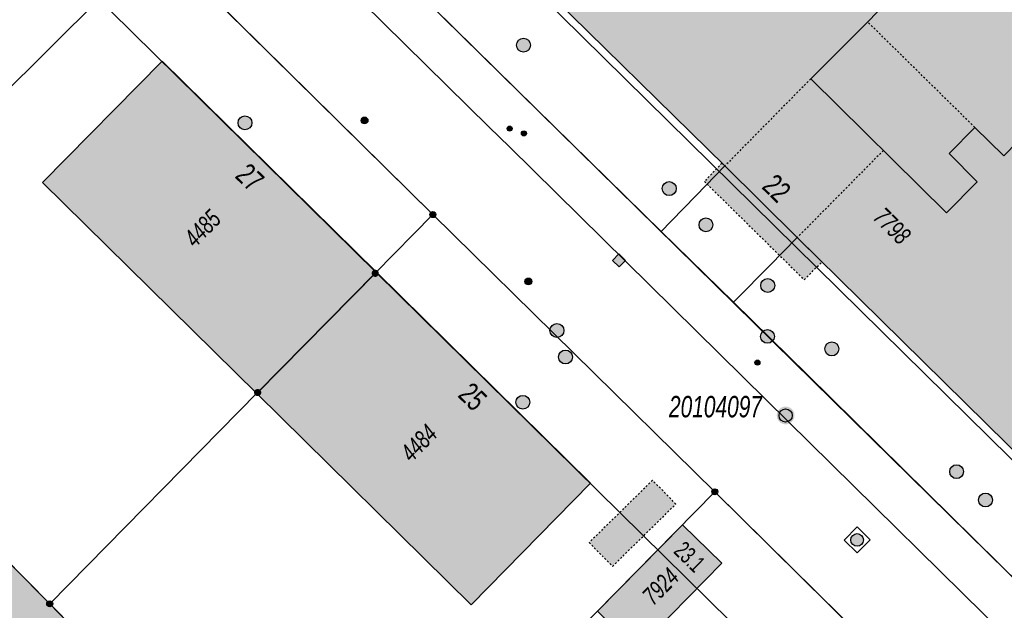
# Model space of a CAD drawing. Header units: metres. Extents: x 2695751 to 2696029, y 1260877 to 1261206.
# Tile 61 of 70: x 2695915 to 2695968, y 1261122 to 1261154. Entities that reach past the tile are written whole.
import ezdxf

# ---------------------------------------------------------------- set-up
doc = ezdxf.new("R2010")
doc.units = ezdxf.units.M
doc.header["$LTSCALE"] = 0.1
doc.linetypes.add('AUSGEZOGEN', pattern=[0])
doc.linetypes.add('VERDECKT2_S2', pattern=[0.36, 0.2, -0.16])
for name, color, linetype in [('Aménagement du territoire_Ligne de distance', 7, 'AUSGEZOGEN'), ('Limites de bien-fonds', 7, 'AUSGEZOGEN'), ('Mensuration officielle_Lignes (Couverture du sol)', 7, 'AUSGEZOGEN'), ('Mensuration officielle_Lignes (Objets divers)', 7, 'AUSGEZOGEN'), ("Mensuration officielle_N° d'assurance", 7, 'AUSGEZOGEN'), ('Mensuration officielle_N° de bâtiment', 7, 'AUSGEZOGEN'), ('Mensuration officielle_Point fixe planimétrique - N°', 7, 'AUSGEZOGEN'), ('Mensuration officielle_Surface (Objets divers)', 7, 'AUSGEZOGEN'), ('Mensuration officielle_Surfaces de bâtiments (Couverture du sol)', 7, 'AUSGEZOGEN'), ('Mensuration officielle_Surfaces de bâtiments (Objets divers)', 7, 'AUSGEZOGEN'), ('Mensuration officielle_Surfaces de bâtiments - Souterrain', 7, 'AUSGEZOGEN'), ('Points fixes eau potable', 255, 'AUSGEZOGEN'), ('Points fixes EU', 255, 'AUSGEZOGEN'), ('Points fixes mensuration officielle', 255, 'AUSGEZOGEN'), ('Points fixes réseau électrique', 255, 'AUSGEZOGEN'), ('Réseau AEW', 8, 'AUSGEZOGEN')]:
    doc.layers.add(name, color=color, linetype=linetype)
doc.styles.add('ARIAL', font='arial.ttf')

msp = doc.modelspace()

# ---------------------------------------------------------------- hatches: boundary and pattern name
at = {"layer": 'Mensuration officielle_Surfaces de bâtiments (Couverture du sol)', "true_color": 0xd2d2d2, "transparency": 33554687}
for points in [[(2695956.895, 1261142.325), (2695970.566, 1261128.877), (2695971.303, 1261129.627), (2695973.587, 1261127.388), (2695981.372, 1261135.274), (2695979.097, 1261137.541), (2695979.826, 1261138.296), (2695969.632, 1261148.323), (2695968.109, 1261146.764), (2695966.538, 1261148.308), (2695965.139, 1261146.883), (2695966.661, 1261145.35), (2695965.009, 1261143.664), (2695957.625, 1261150.948), (2695960.72, 1261154.037), (2695962.224, 1261155.611), (2695952.03, 1261165.637), (2695951.305, 1261164.916), (2695949.003, 1261167.15), (2695941.215, 1261159.252), (2695943.473, 1261156.991), (2695942.764, 1261156.233), (2695952.96, 1261146.216)], [(2695915.878, 1261145.309), (2695927.517, 1261133.847), (2695934.021, 1261140.442), (2695922.382, 1261151.913)], [(2695927.517, 1261133.847), (2695939.167, 1261122.374), (2695945.659, 1261128.971), (2695934.021, 1261140.442)], [(2695948.178, 1261119.921), (2695952.8, 1261124.624), (2695950.656, 1261126.72), (2695946.04, 1261122.022)]]:
    msp.add_hatch(color=254, dxfattribs=at).paths.add_polyline_path(points)
at = {"layer": 'Mensuration officielle_Surfaces de bâtiments (Objets divers)', "true_color": 0xebebeb, "transparency": 33554687}
for points in [[(2695966.538, 1261148.308), (2695960.72, 1261154.037), (2695957.625, 1261150.948), (2695965.009, 1261143.664), (2695966.661, 1261145.35), (2695965.139, 1261146.883)], [(2695952.799, 1261146.358), (2695951.846, 1261145.37), (2695957.271, 1261140.03), (2695958.232, 1261141.002), (2695956.895, 1261142.325), (2695952.96, 1261146.216)], [(2695950.297, 1261127.842), (2695949.028, 1261129.134), (2695945.583, 1261125.75), (2695946.852, 1261124.458)]]:
    msp.add_hatch(color=7, dxfattribs=at).paths.add_polyline_path(points)
at = {"layer": 'Mensuration officielle_Surfaces de bâtiments - Souterrain', "true_color": 0xf5f5f5, "transparency": 33554687}
for points in [[(2695945.36, 1261172.04), (2695949.805, 1261167.664), (2695949.154, 1261167.003), (2695951.305, 1261164.916), (2695952.03, 1261165.637), (2695962.224, 1261155.611), (2695960.72, 1261154.037), (2695957.625, 1261150.948), (2695965.009, 1261143.664), (2695966.661, 1261145.35), (2695965.139, 1261146.883), (2695966.538, 1261148.308), (2695968.109, 1261146.764), (2695969.632, 1261148.323), (2695979.826, 1261138.296), (2695979.097, 1261137.541), (2695981.372, 1261135.274), (2695973.587, 1261127.388), (2695971.303, 1261129.627), (2695970.713, 1261129.026), (2695977.019, 1261122.821), (2695983.31, 1261116.622), (2695983.906, 1261117.218), (2695981.624, 1261119.476), (2695989.401, 1261127.381), (2695991.686, 1261125.13), (2695992.437, 1261125.884), (2696002.64, 1261115.842), (2696001.121, 1261114.258), (2695998.039, 1261111.164), (2696005.403, 1261103.882), (2696007.055, 1261105.582), (2696005.524, 1261107.106), (2696006.926, 1261108.525), (2696008.52, 1261107.008), (2696010.038, 1261108.556), (2696020.232, 1261098.523), (2696019.487, 1261097.744), (2696021.614, 1261095.66), (2696024.433, 1261098.537), (2696025.878, 1261100.002), (2696026.726, 1261100.833), (2696024.415, 1261103.144), (2695991.223, 1261135.774), (2695952.203, 1261174.18), (2695952.009, 1261174.37), (2695951.809, 1261174.553), (2695951.602, 1261174.73), (2695951.39, 1261174.899), (2695951.172, 1261175.061), (2695950.948, 1261175.216), (2695950.72, 1261175.362), (2695950.486, 1261175.501), (2695950.248, 1261175.632), (2695950.006, 1261175.754), (2695949.759, 1261175.869), (2695949.509, 1261175.974), (2695949.256, 1261176.071), (2695948.999, 1261176.16), (2695948.739, 1261176.239), (2695948.477, 1261176.31), (2695948.212, 1261176.372), (2695947.946, 1261176.425), (2695947.678, 1261176.468), (2695947.408, 1261176.502), (2695947.138, 1261176.528), (2695946.867, 1261176.543), (2695946.595, 1261176.55), (2695946.324, 1261176.547), (2695946.052, 1261176.536), (2695945.781, 1261176.514), (2695945.512, 1261176.484), (2695945.243, 1261176.444), (2695944.976, 1261176.396), (2695944.71, 1261176.338), (2695944.447, 1261176.271), (2695945.476, 1261172.087)], [(2695920.674, 1261104.012), (2695921.253, 1261103.412), (2695923.977, 1261100.589), (2695924.363, 1261100.189), (2695928.364, 1261104.157), (2695928.401, 1261110.115), (2695910.863, 1261127.899), (2695906.013, 1261132.83), (2695902.491, 1261136.388), (2695901.163, 1261137.738), (2695900.023, 1261138.852), (2695896.884, 1261135.658), (2695890.427, 1261129.48), (2695884.785, 1261124.026), (2695882.281, 1261126.648), (2695878.715, 1261123.242), (2695879.128, 1261122.823), (2695879.651, 1261122.293), (2695888.429, 1261113.373), (2695889.912, 1261111.872), (2695895.271, 1261106.429), (2695895.888, 1261105.802), (2695897.102, 1261104.565), (2695897.815, 1261103.843), (2695900.651, 1261100.989), (2695902.133, 1261099.484), (2695907.093, 1261094.494), (2695908.572, 1261092.969), (2695908.875, 1261092.681), (2695909, 1261092.552), (2695913.563, 1261096.968), (2695913.438, 1261097.097), (2695910.722, 1261099.837), (2695912.103, 1261101.208), (2695910.196, 1261103.128), (2695908.815, 1261101.757), (2695906.07, 1261104.543), (2695907.444, 1261105.891), (2695905.562, 1261107.808), (2695904.181, 1261106.454), (2695899.499, 1261111.226), (2695900.822, 1261112.538), (2695898.854, 1261114.522), (2695897.531, 1261113.21), (2695892.934, 1261117.886), (2695894.3, 1261119.235), (2695892.427, 1261121.132), (2695891.061, 1261119.783), (2695886.981, 1261123.902), (2695895.994, 1261132.798), (2695922.576, 1261105.896)]]:
    msp.add_hatch(color=7, dxfattribs=at).paths.add_polyline_path(points)
at = {"layer": 'Points fixes eau potable', "transparency": 33554687}
for points in [[(2695933.248, 1261148.548), (2695933.277, 1261148.525), (2695933.311, 1261148.508), (2695933.348, 1261148.498), (2695933.386, 1261148.496), (2695933.423, 1261148.501), (2695933.459, 1261148.514), (2695933.491, 1261148.534), (2695933.519, 1261148.56), (2695933.541, 1261148.591), (2695933.556, 1261148.625), (2695933.564, 1261148.662), (2695933.565, 1261148.7), (2695933.557, 1261148.738), (2695933.543, 1261148.773), (2695933.521, 1261148.804), (2695933.494, 1261148.83), (2695933.462, 1261148.851), (2695933.427, 1261148.864), (2695933.389, 1261148.87), (2695933.351, 1261148.869), (2695933.314, 1261148.859), (2695933.28, 1261148.843), (2695933.25, 1261148.82), (2695933.225, 1261148.791), (2695933.206, 1261148.758), (2695933.195, 1261148.722), (2695933.191, 1261148.685), (2695933.194, 1261148.647), (2695933.205, 1261148.611), (2695933.223, 1261148.577)], [(2695942.15, 1261140.067), (2695942.126, 1261140.037), (2695942.109, 1261140.004), (2695942.098, 1261139.967), (2695942.096, 1261139.929), (2695942.101, 1261139.892), (2695942.113, 1261139.856), (2695942.132, 1261139.823), (2695942.158, 1261139.795), (2695942.189, 1261139.773), (2695942.223, 1261139.757), (2695942.26, 1261139.749), (2695942.298, 1261139.748), (2695942.336, 1261139.755), (2695942.371, 1261139.769), (2695942.402, 1261139.79), (2695942.429, 1261139.817), (2695942.45, 1261139.849), (2695942.464, 1261139.884), (2695942.47, 1261139.922), (2695942.469, 1261139.96), (2695942.46, 1261139.997), (2695942.444, 1261140.031), (2695942.421, 1261140.061), (2695942.393, 1261140.087), (2695942.36, 1261140.106), (2695942.324, 1261140.118), (2695942.287, 1261140.122), (2695942.249, 1261140.119), (2695942.213, 1261140.109), (2695942.179, 1261140.091)], [(2695944.033, 1261135.566), (2695944.092, 1261135.518), (2695944.159, 1261135.483), (2695944.232, 1261135.463), (2695944.308, 1261135.457), (2695944.383, 1261135.467), (2695944.455, 1261135.492), (2695944.52, 1261135.531), (2695944.576, 1261135.582), (2695944.621, 1261135.643), (2695944.652, 1261135.712), (2695944.669, 1261135.786), (2695944.671, 1261135.862), (2695944.657, 1261135.936), (2695944.629, 1261136.007), (2695944.587, 1261136.07), (2695944.533, 1261136.124), (2695944.469, 1261136.165), (2695944.399, 1261136.193), (2695944.324, 1261136.206), (2695944.248, 1261136.204), (2695944.174, 1261136.186), (2695944.106, 1261136.154), (2695944.045, 1261136.109), (2695943.994, 1261136.053), (2695943.956, 1261135.987), (2695943.931, 1261135.915), (2695943.922, 1261135.84), (2695943.928, 1261135.764), (2695943.949, 1261135.692), (2695943.985, 1261135.624)]]:
    msp.add_hatch(color=7, dxfattribs=at).paths.add_polyline_path(points)
at = {"layer": 'Points fixes EU', "transparency": 33554687}
for color, points in [(253, [(2695942.394, 1261152.774), (2695942.386, 1261152.85), (2695942.363, 1261152.923), (2695942.326, 1261152.99), (2695942.276, 1261153.049), (2695942.215, 1261153.096), (2695942.146, 1261153.129), (2695942.072, 1261153.149), (2695941.996, 1261153.152), (2695941.92, 1261153.141), (2695941.848, 1261153.114), (2695941.783, 1261153.074), (2695941.727, 1261153.021), (2695941.684, 1261152.958), (2695941.653, 1261152.887), (2695941.638, 1261152.812), (2695941.638, 1261152.736), (2695941.653, 1261152.661), (2695941.684, 1261152.59), (2695941.727, 1261152.527), (2695941.783, 1261152.474), (2695941.848, 1261152.434), (2695941.92, 1261152.407), (2695941.996, 1261152.396), (2695942.072, 1261152.399), (2695942.146, 1261152.419), (2695942.215, 1261152.452), (2695942.276, 1261152.499), (2695942.326, 1261152.558), (2695942.363, 1261152.625), (2695942.386, 1261152.698)]), (7, [(2695927.256, 1261148.555), (2695927.248, 1261148.63), (2695927.226, 1261148.703), (2695927.189, 1261148.769), (2695927.139, 1261148.826), (2695927.079, 1261148.873), (2695927.011, 1261148.906), (2695926.938, 1261148.925), (2695926.862, 1261148.929), (2695926.787, 1261148.918), (2695926.716, 1261148.891), (2695926.651, 1261148.851), (2695926.596, 1261148.799), (2695926.553, 1261148.737), (2695926.523, 1261148.667), (2695926.508, 1261148.593), (2695926.508, 1261148.517), (2695926.523, 1261148.442), (2695926.553, 1261148.373), (2695926.596, 1261148.31), (2695926.651, 1261148.258), (2695926.716, 1261148.218), (2695926.787, 1261148.192), (2695926.862, 1261148.18), (2695926.938, 1261148.184), (2695927.011, 1261148.203), (2695927.079, 1261148.236), (2695927.139, 1261148.283), (2695927.189, 1261148.34), (2695927.226, 1261148.407), (2695927.248, 1261148.479)]), (253, [(2695950.315, 1261144.982), (2695950.307, 1261145.058), (2695950.284, 1261145.131), (2695950.247, 1261145.198), (2695950.197, 1261145.257), (2695950.136, 1261145.304), (2695950.067, 1261145.337), (2695949.993, 1261145.357), (2695949.917, 1261145.36), (2695949.841, 1261145.349), (2695949.769, 1261145.322), (2695949.704, 1261145.282), (2695949.648, 1261145.229), (2695949.605, 1261145.166), (2695949.574, 1261145.095), (2695949.559, 1261145.02), (2695949.559, 1261144.944), (2695949.574, 1261144.869), (2695949.605, 1261144.798), (2695949.648, 1261144.735), (2695949.704, 1261144.682), (2695949.769, 1261144.642), (2695949.841, 1261144.615), (2695949.917, 1261144.604), (2695949.993, 1261144.607), (2695950.067, 1261144.627), (2695950.136, 1261144.66), (2695950.197, 1261144.707), (2695950.247, 1261144.766), (2695950.284, 1261144.833), (2695950.307, 1261144.906)]), (7, [(2695952.306, 1261143.013), (2695952.298, 1261143.088), (2695952.276, 1261143.161), (2695952.239, 1261143.227), (2695952.189, 1261143.284), (2695952.129, 1261143.331), (2695952.061, 1261143.364), (2695951.988, 1261143.383), (2695951.912, 1261143.387), (2695951.837, 1261143.376), (2695951.766, 1261143.349), (2695951.701, 1261143.309), (2695951.646, 1261143.257), (2695951.603, 1261143.195), (2695951.573, 1261143.125), (2695951.558, 1261143.051), (2695951.558, 1261142.975), (2695951.573, 1261142.9), (2695951.603, 1261142.831), (2695951.646, 1261142.768), (2695951.701, 1261142.716), (2695951.766, 1261142.676), (2695951.837, 1261142.65), (2695951.912, 1261142.638), (2695951.988, 1261142.642), (2695952.061, 1261142.661), (2695952.129, 1261142.694), (2695952.189, 1261142.741), (2695952.239, 1261142.798), (2695952.276, 1261142.865), (2695952.298, 1261142.937)]), (7, [(2695947.196, 1261141.429), (2695946.85, 1261141.069), (2695947.21, 1261140.723), (2695947.556, 1261141.083)]), (253, [(2695955.664, 1261139.718), (2695955.656, 1261139.794), (2695955.633, 1261139.867), (2695955.596, 1261139.934), (2695955.546, 1261139.993), (2695955.485, 1261140.04), (2695955.416, 1261140.073), (2695955.342, 1261140.093), (2695955.266, 1261140.096), (2695955.19, 1261140.085), (2695955.118, 1261140.058), (2695955.053, 1261140.018), (2695954.997, 1261139.965), (2695954.954, 1261139.902), (2695954.923, 1261139.831), (2695954.908, 1261139.756), (2695954.908, 1261139.68), (2695954.923, 1261139.605), (2695954.954, 1261139.534), (2695954.997, 1261139.471), (2695955.053, 1261139.418), (2695955.118, 1261139.378), (2695955.19, 1261139.351), (2695955.266, 1261139.34), (2695955.342, 1261139.343), (2695955.416, 1261139.363), (2695955.485, 1261139.396), (2695955.546, 1261139.443), (2695955.596, 1261139.502), (2695955.633, 1261139.569), (2695955.656, 1261139.642)]), (253, [(2695944.113, 1261137.019), (2695944.159, 1261137.081), (2695944.192, 1261137.15), (2695944.209, 1261137.225), (2695944.212, 1261137.301), (2695944.199, 1261137.377), (2695944.171, 1261137.448), (2695944.129, 1261137.512), (2695944.075, 1261137.567), (2695944.011, 1261137.609), (2695943.94, 1261137.638), (2695943.865, 1261137.652), (2695943.788, 1261137.651), (2695943.713, 1261137.634), (2695943.644, 1261137.602), (2695943.581, 1261137.557), (2695943.53, 1261137.501), (2695943.49, 1261137.435), (2695943.465, 1261137.363), (2695943.455, 1261137.287), (2695943.46, 1261137.21), (2695943.481, 1261137.136), (2695943.516, 1261137.068), (2695943.564, 1261137.008), (2695943.623, 1261136.96), (2695943.691, 1261136.924), (2695943.765, 1261136.902), (2695943.841, 1261136.896), (2695943.917, 1261136.905), (2695943.99, 1261136.929), (2695944.056, 1261136.968)]), (253, [(2695959.153, 1261136.272), (2695959.145, 1261136.348), (2695959.122, 1261136.421), (2695959.085, 1261136.488), (2695959.035, 1261136.547), (2695958.974, 1261136.594), (2695958.905, 1261136.627), (2695958.831, 1261136.647), (2695958.755, 1261136.65), (2695958.679, 1261136.639), (2695958.607, 1261136.612), (2695958.542, 1261136.572), (2695958.486, 1261136.519), (2695958.443, 1261136.456), (2695958.412, 1261136.385), (2695958.397, 1261136.31), (2695958.397, 1261136.234), (2695958.412, 1261136.159), (2695958.443, 1261136.088), (2695958.486, 1261136.025), (2695958.542, 1261135.972), (2695958.607, 1261135.932), (2695958.679, 1261135.905), (2695958.755, 1261135.894), (2695958.831, 1261135.897), (2695958.905, 1261135.917), (2695958.974, 1261135.95), (2695959.035, 1261135.997), (2695959.085, 1261136.056), (2695959.122, 1261136.123), (2695959.145, 1261136.196)]), (7, [(2695942.355, 1261133.374), (2695942.347, 1261133.449), (2695942.325, 1261133.522), (2695942.288, 1261133.588), (2695942.238, 1261133.645), (2695942.178, 1261133.692), (2695942.11, 1261133.725), (2695942.037, 1261133.744), (2695941.961, 1261133.748), (2695941.886, 1261133.737), (2695941.815, 1261133.71), (2695941.75, 1261133.67), (2695941.695, 1261133.618), (2695941.652, 1261133.556), (2695941.622, 1261133.486), (2695941.607, 1261133.412), (2695941.607, 1261133.336), (2695941.622, 1261133.261), (2695941.652, 1261133.192), (2695941.695, 1261133.129), (2695941.75, 1261133.077), (2695941.815, 1261133.037), (2695941.886, 1261133.011), (2695941.961, 1261132.999), (2695942.037, 1261133.003), (2695942.11, 1261133.022), (2695942.178, 1261133.055), (2695942.238, 1261133.102), (2695942.288, 1261133.159), (2695942.325, 1261133.226), (2695942.347, 1261133.298)]), (7, [(2695965.924, 1261129.602), (2695965.916, 1261129.677), (2695965.894, 1261129.75), (2695965.857, 1261129.816), (2695965.807, 1261129.873), (2695965.747, 1261129.92), (2695965.679, 1261129.953), (2695965.606, 1261129.972), (2695965.53, 1261129.976), (2695965.455, 1261129.965), (2695965.384, 1261129.938), (2695965.319, 1261129.898), (2695965.264, 1261129.846), (2695965.221, 1261129.784), (2695965.191, 1261129.714), (2695965.176, 1261129.64), (2695965.176, 1261129.564), (2695965.191, 1261129.489), (2695965.221, 1261129.42), (2695965.264, 1261129.357), (2695965.319, 1261129.305), (2695965.384, 1261129.265), (2695965.455, 1261129.239), (2695965.53, 1261129.227), (2695965.606, 1261129.231), (2695965.679, 1261129.25), (2695965.747, 1261129.283), (2695965.807, 1261129.33), (2695965.857, 1261129.387), (2695965.894, 1261129.454), (2695965.916, 1261129.526)]), (253, [(2695967.5, 1261128.061), (2695967.492, 1261128.137), (2695967.469, 1261128.21), (2695967.432, 1261128.277), (2695967.382, 1261128.336), (2695967.321, 1261128.383), (2695967.252, 1261128.416), (2695967.178, 1261128.436), (2695967.102, 1261128.439), (2695967.026, 1261128.428), (2695966.954, 1261128.401), (2695966.889, 1261128.361), (2695966.833, 1261128.308), (2695966.79, 1261128.245), (2695966.759, 1261128.174), (2695966.744, 1261128.099), (2695966.744, 1261128.023), (2695966.759, 1261127.948), (2695966.79, 1261127.877), (2695966.833, 1261127.814), (2695966.889, 1261127.761), (2695966.954, 1261127.721), (2695967.026, 1261127.694), (2695967.102, 1261127.683), (2695967.178, 1261127.686), (2695967.252, 1261127.706), (2695967.321, 1261127.739), (2695967.382, 1261127.786), (2695967.432, 1261127.845), (2695967.469, 1261127.912), (2695967.492, 1261127.985)])]:
    msp.add_hatch(color=color, dxfattribs=at).paths.add_polyline_path(points)
at = {"layer": 'Points fixes EU', "lineweight": 25, "transparency": 33554687}
msp.add_hatch(color=7, dxfattribs=at).paths.add_polyline_path([(2695960.391, 1261125.651), (2695960.434, 1261125.705), (2695960.466, 1261125.767), (2695960.485, 1261125.834), (2695960.49, 1261125.903), (2695960.48, 1261125.972), (2695960.457, 1261126.038), (2695960.422, 1261126.097), (2695960.375, 1261126.149), (2695960.318, 1261126.189), (2695960.255, 1261126.218), (2695960.187, 1261126.233), (2695960.118, 1261126.235), (2695960.049, 1261126.222), (2695959.985, 1261126.196), (2695959.927, 1261126.157), (2695959.878, 1261126.107), (2695959.84, 1261126.049), (2695959.815, 1261125.984), (2695959.803, 1261125.916), (2695959.805, 1261125.846), (2695959.821, 1261125.779), (2695959.851, 1261125.716), (2695959.892, 1261125.66), (2695959.944, 1261125.614), (2695960.005, 1261125.579), (2695960.071, 1261125.557), (2695960.14, 1261125.548), (2695960.209, 1261125.554), (2695960.276, 1261125.574), (2695960.337, 1261125.606)])
at = {"layer": 'Points fixes mensuration officielle', "transparency": 33554687}
for points in [[(2695937.252, 1261143.57), (2695937.249, 1261143.603), (2695937.239, 1261143.634), (2695937.223, 1261143.663), (2695937.202, 1261143.688), (2695937.176, 1261143.708), (2695937.146, 1261143.722), (2695937.115, 1261143.731), (2695937.082, 1261143.732), (2695937.049, 1261143.727), (2695937.018, 1261143.716), (2695936.991, 1261143.699), (2695936.967, 1261143.676), (2695936.948, 1261143.649), (2695936.935, 1261143.619), (2695936.928, 1261143.586), (2695936.928, 1261143.554), (2695936.935, 1261143.521), (2695936.948, 1261143.491), (2695936.967, 1261143.464), (2695936.991, 1261143.441), (2695937.018, 1261143.424), (2695937.049, 1261143.413), (2695937.082, 1261143.408), (2695937.115, 1261143.409), (2695937.146, 1261143.418), (2695937.176, 1261143.432), (2695937.202, 1261143.452), (2695937.223, 1261143.477), (2695937.239, 1261143.506), (2695937.249, 1261143.537)], [(2695934.155, 1261140.38), (2695934.151, 1261140.419), (2695934.139, 1261140.457), (2695934.12, 1261140.491), (2695934.094, 1261140.521), (2695934.063, 1261140.545), (2695934.028, 1261140.563), (2695933.99, 1261140.573), (2695933.95, 1261140.575), (2695933.911, 1261140.569), (2695933.874, 1261140.555), (2695933.841, 1261140.534), (2695933.812, 1261140.507), (2695933.79, 1261140.475), (2695933.774, 1261140.438), (2695933.766, 1261140.4), (2695933.766, 1261140.36), (2695933.774, 1261140.322), (2695933.79, 1261140.285), (2695933.812, 1261140.253), (2695933.841, 1261140.226), (2695933.874, 1261140.205), (2695933.911, 1261140.191), (2695933.95, 1261140.185), (2695933.99, 1261140.187), (2695934.028, 1261140.197), (2695934.063, 1261140.215), (2695934.094, 1261140.239), (2695934.12, 1261140.269), (2695934.139, 1261140.303), (2695934.151, 1261140.341)], [(2695927.765, 1261133.9), (2695927.761, 1261133.939), (2695927.749, 1261133.977), (2695927.73, 1261134.011), (2695927.704, 1261134.041), (2695927.673, 1261134.065), (2695927.638, 1261134.083), (2695927.6, 1261134.093), (2695927.56, 1261134.095), (2695927.521, 1261134.089), (2695927.484, 1261134.075), (2695927.451, 1261134.054), (2695927.422, 1261134.027), (2695927.4, 1261133.995), (2695927.384, 1261133.958), (2695927.376, 1261133.92), (2695927.376, 1261133.88), (2695927.384, 1261133.842), (2695927.4, 1261133.805), (2695927.422, 1261133.773), (2695927.451, 1261133.746), (2695927.484, 1261133.725), (2695927.521, 1261133.711), (2695927.56, 1261133.705), (2695927.6, 1261133.707), (2695927.638, 1261133.717), (2695927.673, 1261133.735), (2695927.704, 1261133.759), (2695927.73, 1261133.789), (2695927.749, 1261133.823), (2695927.761, 1261133.861)], [(2695956.742, 1261132.657), (2695956.733, 1261132.754), (2695956.703, 1261132.847), (2695956.656, 1261132.933), (2695956.592, 1261133.007), (2695956.515, 1261133.066), (2695956.428, 1261133.109), (2695956.333, 1261133.134), (2695956.236, 1261133.139), (2695956.139, 1261133.124), (2695956.048, 1261133.09), (2695955.965, 1261133.038), (2695955.894, 1261132.971), (2695955.838, 1261132.891), (2695955.8, 1261132.801), (2695955.78, 1261132.706), (2695955.78, 1261132.608), (2695955.8, 1261132.513), (2695955.838, 1261132.423), (2695955.894, 1261132.343), (2695955.965, 1261132.276), (2695956.048, 1261132.224), (2695956.139, 1261132.19), (2695956.236, 1261132.175), (2695956.333, 1261132.18), (2695956.428, 1261132.205), (2695956.515, 1261132.248), (2695956.592, 1261132.307), (2695956.656, 1261132.381), (2695956.703, 1261132.467), (2695956.733, 1261132.56)], [(2695952.572, 1261128.51), (2695952.569, 1261128.543), (2695952.559, 1261128.574), (2695952.543, 1261128.603), (2695952.522, 1261128.628), (2695952.496, 1261128.648), (2695952.466, 1261128.662), (2695952.435, 1261128.671), (2695952.402, 1261128.672), (2695952.369, 1261128.667), (2695952.338, 1261128.656), (2695952.311, 1261128.639), (2695952.287, 1261128.616), (2695952.268, 1261128.589), (2695952.255, 1261128.559), (2695952.248, 1261128.526), (2695952.248, 1261128.494), (2695952.255, 1261128.461), (2695952.268, 1261128.431), (2695952.287, 1261128.404), (2695952.311, 1261128.381), (2695952.338, 1261128.364), (2695952.369, 1261128.353), (2695952.402, 1261128.348), (2695952.435, 1261128.349), (2695952.466, 1261128.358), (2695952.496, 1261128.372), (2695952.522, 1261128.392), (2695952.543, 1261128.417), (2695952.559, 1261128.446), (2695952.569, 1261128.477)], [(2695916.432, 1261122.42), (2695916.429, 1261122.453), (2695916.419, 1261122.484), (2695916.403, 1261122.513), (2695916.382, 1261122.538), (2695916.356, 1261122.558), (2695916.326, 1261122.572), (2695916.295, 1261122.581), (2695916.262, 1261122.582), (2695916.229, 1261122.577), (2695916.198, 1261122.566), (2695916.171, 1261122.549), (2695916.147, 1261122.526), (2695916.128, 1261122.499), (2695916.115, 1261122.469), (2695916.108, 1261122.436), (2695916.108, 1261122.404), (2695916.115, 1261122.371), (2695916.128, 1261122.341), (2695916.147, 1261122.314), (2695916.171, 1261122.291), (2695916.198, 1261122.274), (2695916.229, 1261122.263), (2695916.262, 1261122.258), (2695916.295, 1261122.259), (2695916.326, 1261122.268), (2695916.356, 1261122.282), (2695916.382, 1261122.302), (2695916.403, 1261122.327), (2695916.419, 1261122.356), (2695916.429, 1261122.387)]]:
    msp.add_hatch(color=7, dxfattribs=at).paths.add_polyline_path(points)
at = {"layer": 'Points fixes réseau électrique', "transparency": 33554687}
msp.add_hatch(color=7, dxfattribs=at).paths.add_polyline_path([(2695955.537, 1261136.686), (2695955.585, 1261136.745), (2695955.62, 1261136.812), (2695955.641, 1261136.885), (2695955.647, 1261136.96), (2695955.637, 1261137.036), (2695955.613, 1261137.108), (2695955.574, 1261137.173), (2695955.523, 1261137.229), (2695955.462, 1261137.274), (2695955.393, 1261137.306), (2695955.319, 1261137.323), (2695955.244, 1261137.325), (2695955.169, 1261137.312), (2695955.098, 1261137.283), (2695955.035, 1261137.242), (2695954.981, 1261137.188), (2695954.94, 1261137.125), (2695954.911, 1261137.054), (2695954.898, 1261136.979), (2695954.9, 1261136.904), (2695954.917, 1261136.83), (2695954.949, 1261136.761), (2695954.994, 1261136.7), (2695955.05, 1261136.649), (2695955.115, 1261136.61), (2695955.187, 1261136.586), (2695955.263, 1261136.576), (2695955.338, 1261136.582), (2695955.411, 1261136.603), (2695955.478, 1261136.638)])
at = {"layer": 'Réseau AEW', "transparency": 33554687}
for points in [[(2695941.127, 1261148.245), (2695941.127, 1261148.231), (2695941.129, 1261148.217), (2695941.133, 1261148.204), (2695941.138, 1261148.191), (2695941.144, 1261148.178), (2695941.151, 1261148.166), (2695941.16, 1261148.155), (2695941.169, 1261148.145), (2695941.18, 1261148.136), (2695941.191, 1261148.128), (2695941.203, 1261148.122), (2695941.216, 1261148.116), (2695941.23, 1261148.112), (2695941.243, 1261148.109), (2695941.257, 1261148.108), (2695941.271, 1261148.108), (2695941.285, 1261148.109), (2695941.298, 1261148.112), (2695941.312, 1261148.116), (2695941.325, 1261148.122), (2695941.337, 1261148.128), (2695941.348, 1261148.136), (2695941.359, 1261148.145), (2695941.368, 1261148.155), (2695941.377, 1261148.166), (2695941.384, 1261148.178), (2695941.39, 1261148.191), (2695941.395, 1261148.204), (2695941.399, 1261148.217), (2695941.401, 1261148.231), (2695941.401, 1261148.245), (2695941.401, 1261148.259), (2695941.399, 1261148.273), (2695941.395, 1261148.286), (2695941.39, 1261148.299), (2695941.384, 1261148.312), (2695941.377, 1261148.324), (2695941.368, 1261148.335), (2695941.359, 1261148.345), (2695941.348, 1261148.354), (2695941.337, 1261148.362), (2695941.325, 1261148.368), (2695941.312, 1261148.374), (2695941.298, 1261148.378), (2695941.285, 1261148.381), (2695941.271, 1261148.382), (2695941.257, 1261148.382), (2695941.243, 1261148.381), (2695941.23, 1261148.378), (2695941.216, 1261148.374), (2695941.203, 1261148.368), (2695941.191, 1261148.362), (2695941.18, 1261148.354), (2695941.169, 1261148.345), (2695941.16, 1261148.335), (2695941.151, 1261148.324), (2695941.144, 1261148.312), (2695941.138, 1261148.299), (2695941.133, 1261148.286), (2695941.129, 1261148.273), (2695941.127, 1261148.259)], [(2695941.901, 1261147.982), (2695941.901, 1261147.968), (2695941.903, 1261147.954), (2695941.907, 1261147.941), (2695941.912, 1261147.928), (2695941.918, 1261147.915), (2695941.925, 1261147.903), (2695941.934, 1261147.892), (2695941.943, 1261147.882), (2695941.954, 1261147.873), (2695941.965, 1261147.865), (2695941.977, 1261147.859), (2695941.99, 1261147.853), (2695942.004, 1261147.849), (2695942.017, 1261147.846), (2695942.031, 1261147.845), (2695942.045, 1261147.845), (2695942.059, 1261147.846), (2695942.072, 1261147.849), (2695942.086, 1261147.853), (2695942.099, 1261147.859), (2695942.111, 1261147.865), (2695942.122, 1261147.873), (2695942.133, 1261147.882), (2695942.142, 1261147.892), (2695942.151, 1261147.903), (2695942.158, 1261147.915), (2695942.164, 1261147.928), (2695942.169, 1261147.941), (2695942.173, 1261147.954), (2695942.175, 1261147.968), (2695942.175, 1261147.982), (2695942.175, 1261147.996), (2695942.173, 1261148.01), (2695942.169, 1261148.023), (2695942.164, 1261148.036), (2695942.158, 1261148.049), (2695942.151, 1261148.061), (2695942.142, 1261148.072), (2695942.133, 1261148.082), (2695942.122, 1261148.091), (2695942.111, 1261148.099), (2695942.099, 1261148.105), (2695942.086, 1261148.111), (2695942.072, 1261148.115), (2695942.059, 1261148.118), (2695942.045, 1261148.119), (2695942.031, 1261148.119), (2695942.017, 1261148.118), (2695942.004, 1261148.115), (2695941.99, 1261148.111), (2695941.977, 1261148.105), (2695941.965, 1261148.099), (2695941.954, 1261148.091), (2695941.943, 1261148.082), (2695941.934, 1261148.072), (2695941.925, 1261148.061), (2695941.918, 1261148.049), (2695941.912, 1261148.036), (2695941.907, 1261148.023), (2695941.903, 1261148.01), (2695941.901, 1261147.996)], [(2695954.591, 1261135.53), (2695954.591, 1261135.516), (2695954.593, 1261135.502), (2695954.597, 1261135.489), (2695954.602, 1261135.476), (2695954.608, 1261135.463), (2695954.615, 1261135.451), (2695954.624, 1261135.44), (2695954.633, 1261135.43), (2695954.644, 1261135.421), (2695954.655, 1261135.413), (2695954.667, 1261135.407), (2695954.68, 1261135.401), (2695954.694, 1261135.397), (2695954.707, 1261135.394), (2695954.721, 1261135.393), (2695954.735, 1261135.393), (2695954.749, 1261135.394), (2695954.762, 1261135.397), (2695954.776, 1261135.401), (2695954.789, 1261135.407), (2695954.801, 1261135.413), (2695954.812, 1261135.421), (2695954.823, 1261135.43), (2695954.832, 1261135.44), (2695954.841, 1261135.451), (2695954.848, 1261135.463), (2695954.854, 1261135.476), (2695954.859, 1261135.489), (2695954.863, 1261135.502), (2695954.865, 1261135.516), (2695954.865, 1261135.53), (2695954.865, 1261135.544), (2695954.863, 1261135.558), (2695954.859, 1261135.571), (2695954.854, 1261135.584), (2695954.848, 1261135.597), (2695954.841, 1261135.609), (2695954.832, 1261135.62), (2695954.823, 1261135.63), (2695954.812, 1261135.639), (2695954.801, 1261135.647), (2695954.789, 1261135.653), (2695954.776, 1261135.659), (2695954.762, 1261135.663), (2695954.749, 1261135.666), (2695954.735, 1261135.667), (2695954.721, 1261135.667), (2695954.707, 1261135.666), (2695954.694, 1261135.663), (2695954.68, 1261135.659), (2695954.667, 1261135.653), (2695954.655, 1261135.647), (2695954.644, 1261135.639), (2695954.633, 1261135.63), (2695954.624, 1261135.62), (2695954.615, 1261135.609), (2695954.608, 1261135.597), (2695954.602, 1261135.584), (2695954.597, 1261135.571), (2695954.593, 1261135.558), (2695954.591, 1261135.544)]]:
    msp.add_hatch(color=1, dxfattribs=at).paths.add_polyline_path(points)

# ---------------------------------------------------------------- linework, layer by layer
at = {"layer": 'Aménagement du territoire_Ligne de distance', "color": 7, "linetype": 'AUSGEZOGEN', "transparency": 33554687}
for points in [[(2695917.37, 1261180.67), (2695957.98, 1261140.67), (2695996.46, 1261102.78), (2696027.452, 1261072.254)], [(2696023.31, 1261052.48), (2695984.53, 1261090.67), (2695946.06, 1261128.56), (2695905.1, 1261168.89)]]:
    msp.add_lwpolyline(points, dxfattribs=at)
at = {"layer": 'Limites de bien-fonds', "color": 7, "linetype": 'AUSGEZOGEN', "transparency": 33554687}
for p, q in [((2695929.22, 1261162.61), (2695971.7, 1261120.8)), ((2695922.09, 1261158.38), (2695905.32, 1261141.8)), ((2695922.09, 1261158.38), (2695937.09, 1261143.57)), ((2695937.09, 1261143.57), (2695952.41, 1261128.51)), ((2695916.27, 1261122.42), (2695903.28, 1261135.58)), ((2695952.41, 1261128.51), (2695931.38, 1261107.11)), ((2695952.41, 1261128.51), (2695967.5, 1261113.62)), ((2695931.38, 1261107.11), (2695916.27, 1261122.42))]:
    msp.add_line(p, q, dxfattribs=at)
msp.add_lwpolyline([(2695937.09, 1261143.57), (2695933.96, 1261140.38), (2695927.57, 1261133.9), (2695916.27, 1261122.42)], dxfattribs=at)
at = {"layer": 'Mensuration officielle_Lignes (Couverture du sol)', "color": 7, "linetype": 'AUSGEZOGEN', "transparency": 33554687}
for p, q in [((2695952.96, 1261146.216), (2695956.895, 1261142.325)), ((2695927.517, 1261133.847), (2695915.878, 1261145.309)), ((2695949.498, 1261142.652), (2695953.42, 1261138.803)), ((2695927.517, 1261133.847), (2695934.021, 1261140.442))]:
    msp.add_line(p, q, dxfattribs=at)
for points in [[(2695912.345, 1261175.718), (2695926.4, 1261161.876), (2695940.15, 1261148.326), (2695941.253, 1261147.243), (2695955.207, 1261133.505), (2695970.589, 1261118.364), (2695983.966, 1261105.191), (2695997.573, 1261091.812), (2696011.38, 1261078.224), (2696025.663, 1261064.169), (2696027.452, 1261062.414)], [(2695982.62, 1261098.73), (2695967.5, 1261113.62), (2695952.41, 1261128.51), (2695937.09, 1261143.57), (2695922.09, 1261158.38), (2695908.38, 1261171.91)], [(2695952.03, 1261165.637), (2695951.305, 1261164.916), (2695949.003, 1261167.15), (2695941.215, 1261159.252), (2695943.473, 1261156.991), (2695942.764, 1261156.233), (2695952.96, 1261146.216)], [(2695956.895, 1261142.325), (2695970.566, 1261128.877), (2695971.303, 1261129.627), (2695973.587, 1261127.388), (2695981.372, 1261135.274), (2695979.097, 1261137.541), (2695979.826, 1261138.296), (2695969.632, 1261148.323), (2695968.109, 1261146.764), (2695966.538, 1261148.308), (2695965.139, 1261146.883), (2695966.661, 1261145.35), (2695965.009, 1261143.664), (2695957.625, 1261150.948), (2695960.72, 1261154.037), (2695962.224, 1261155.611), (2695952.03, 1261165.637)], [(2695932.705, 1261159.174), (2695942.67, 1261149.35), (2695949.498, 1261142.652)], [(2695915.878, 1261145.309), (2695922.382, 1261151.913), (2695934.021, 1261140.442)], [(2695952.96, 1261146.216), (2695951.398, 1261144.609), (2695950.046, 1261143.216), (2695949.498, 1261142.652)], [(2695956.895, 1261142.325), (2695955.378, 1261140.778), (2695953.573, 1261138.958), (2695953.42, 1261138.803)], [(2695934.021, 1261140.442), (2695945.659, 1261128.971), (2695939.167, 1261122.374), (2695927.517, 1261133.847)], [(2695953.42, 1261138.803), (2695957.44, 1261134.86), (2695971.7, 1261120.8), (2695985.94, 1261106.78), (2695989.889, 1261102.889)], [(2695924.363, 1261100.189), (2695931.38, 1261107.11), (2695916.27, 1261122.42), (2695906.003, 1261132.821)]]:
    msp.add_lwpolyline(points, dxfattribs=at)
msp.add_lwpolyline([(2695948.178, 1261119.921), (2695946.04, 1261122.022), (2695950.656, 1261126.72), (2695952.8, 1261124.624), (2695948.178, 1261119.921)], close=True, dxfattribs=at)
at = {"layer": 'Mensuration officielle_Lignes (Objets divers)', "color": 7, "linetype": 'VERDECKT2_S2', "transparency": 33554687}
for p, q in [((2695957.625, 1261150.948), (2695952.96, 1261146.216)), ((2695961.57, 1261147.056), (2695956.895, 1261142.325))]:
    msp.add_line(p, q, dxfattribs=at)
at = {"layer": 'Mensuration officielle_Surface (Objets divers)', "color": 7, "linetype": 'VERDECKT2_S2', "transparency": 33554687}
msp.add_line((2695966.538, 1261148.308), (2695960.72, 1261154.037), dxfattribs=at)
at = {"layer": 'Mensuration officielle_Surface (Objets divers)', "color": 7, "linetype": 'AUSGEZOGEN', "transparency": 33554687}
for points in [[(2695949.154, 1261167.003), (2695951.305, 1261164.916), (2695952.03, 1261165.637), (2695962.224, 1261155.611), (2695960.72, 1261154.037), (2695957.625, 1261150.948), (2695965.009, 1261143.664), (2695966.661, 1261145.35), (2695965.139, 1261146.883), (2695966.538, 1261148.308), (2695968.109, 1261146.764), (2695969.632, 1261148.323), (2695979.826, 1261138.296), (2695979.097, 1261137.541), (2695981.372, 1261135.274), (2695973.587, 1261127.388), (2695971.303, 1261129.627), (2695970.713, 1261129.026)], [(2695960.72, 1261154.037), (2695957.625, 1261150.948), (2695965.009, 1261143.664), (2695966.661, 1261145.35), (2695965.139, 1261146.883), (2695966.538, 1261148.308)], [(2695958.232, 1261141.002), (2695956.895, 1261142.325), (2695952.96, 1261146.216), (2695952.799, 1261146.358)], [(2695924.363, 1261100.189), (2695928.364, 1261104.157), (2695928.401, 1261110.115), (2695910.863, 1261127.899), (2695906.013, 1261132.83)]]:
    msp.add_lwpolyline(points, dxfattribs=at)
at = {"layer": 'Mensuration officielle_Surface (Objets divers)', "color": 7, "linetype": 'VERDECKT2_S2', "transparency": 33554687}
msp.add_lwpolyline([(2695952.799, 1261146.358), (2695951.846, 1261145.37), (2695957.271, 1261140.03), (2695958.232, 1261141.002)], dxfattribs=at)
msp.add_lwpolyline([(2695950.297, 1261127.842), (2695949.028, 1261129.134), (2695945.583, 1261125.75), (2695946.852, 1261124.458), (2695950.297, 1261127.842)], close=True, dxfattribs=at)
at = {"layer": 'Points fixes eau potable', "transparency": 33554687}
for centre, radius in [((2695933.378, 1261148.683), 0.187), ((2695942.283, 1261139.935), 0.187), ((2695944.297, 1261135.832), 0.375)]:
    msp.add_circle(centre, radius, dxfattribs=at)
at = {"layer": 'Points fixes EU', "color": 31, "lineweight": 25, "transparency": 33554687}
for p, q in [((2695959.439, 1261125.887), (2695960.141, 1261126.599)), ((2695960.151, 1261125.185), (2695959.439, 1261125.887)), ((2695960.853, 1261125.897), (2695960.151, 1261125.185))]:
    msp.add_line(p, q, dxfattribs=at)
at = {"layer": 'Points fixes EU', "lineweight": 25, "transparency": 33554687}
msp.add_line((2695960.141, 1261126.599), (2695960.853, 1261125.897), dxfattribs=at)
at = {"layer": 'Points fixes EU', "transparency": 33554687}
msp.add_lwpolyline([(2695947.196, 1261141.429), (2695947.556, 1261141.083), (2695947.21, 1261140.723), (2695946.85, 1261141.069), (2695947.196, 1261141.429)], close=True, dxfattribs=at)
for centre, radius in [((2695942.015, 1261152.774), 0.379), ((2695926.881, 1261148.555), 0.375), ((2695949.936, 1261144.982), 0.379), ((2695951.931, 1261143.013), 0.375), ((2695955.285, 1261139.718), 0.379), ((2695943.834, 1261137.275), 0.379), ((2695958.774, 1261136.272), 0.379), ((2695941.98, 1261133.374), 0.375), ((2695965.549, 1261129.602), 0.375), ((2695967.121, 1261128.061), 0.379)]:
    msp.add_circle(centre, radius, dxfattribs=at)
at = {"layer": 'Points fixes EU', "lineweight": 25, "transparency": 33554687}
msp.add_circle((2695960.146, 1261125.892), 0.344, dxfattribs=at)
at = {"layer": 'Points fixes mensuration officielle', "color": 7, "transparency": 33554687}
for centre, radius in [((2695937.09, 1261143.57), 0.162), ((2695956.26, 1261132.657), 0.36), ((2695952.41, 1261128.51), 0.162), ((2695916.27, 1261122.42), 0.162)]:
    msp.add_circle(centre, radius, dxfattribs=at)
at = {"layer": 'Points fixes réseau électrique', "transparency": 33554687}
msp.add_circle((2695955.272, 1261136.951), 0.375, dxfattribs=at)
at = {"layer": 'Réseau AEW', "color": 1, "transparency": 33554687}
for centre in [(2695941.264, 1261148.245), (2695942.038, 1261147.982), (2695954.728, 1261135.53)]:
    msp.add_circle(centre, 0.137, dxfattribs=at)

# ---------------------------------------------------------------- texts
at = {"layer": "Mensuration officielle_N° d'assurance", "color": 7, "transparency": 33554687, "char_height": 0.96842, "width": 2.46457, "attachment_point": 5, "style": 'ARIAL'}
for s, insert, rotation in [('\\A1;{\\fArial|i1|b0;\\H0.968418;\\W0.700000;\\C7;4485}\\P', (2695924.569, 1261142.821), 45.3996), ('\\A1;{\\fArial|i1|b0;\\H0.968418;\\W0.700000;\\C7;7798}\\P', (2695962.045, 1261142.95), 315.4401), ('\\A1;{\\fArial|i1|b0;\\H0.968418;\\W0.700000;\\C7;4484}\\P', (2695936.328, 1261131.162), 45.423), ('\\A1;{\\fArial|i1|b0;\\H0.968418;\\W0.700000;\\C7;7924}\\P', (2695949.468, 1261123.368), 45.4995)]:
    msp.add_mtext(s, dxfattribs=dict(at, insert=insert, rotation=rotation))
at = {"layer": 'Mensuration officielle_N° de bâtiment', "color": 7, "transparency": 33554687, "style": 'ARIAL'}
for s, insert, char_height, width, attachment_point, rotation in [('\\W0.70;27', (2695927.559, 1261146.003), 1.1621, 1.68109, 2, 315.4203), ('\\W0.70;22', (2695955.369, 1261144.59), 1.1621, 1.68109, 8, 315.4401), ('\\W0.70;25', (2695939.67, 1261134.092), 1.1621, 1.68109, 2, 315.4635), ('\\W0.66;23.1', (2695951.372, 1261125.307), 0.92968, 2.03566, 2, 315.6489)]:
    msp.add_mtext(s, dxfattribs=dict(at, insert=insert, char_height=char_height, width=width, attachment_point=attachment_point, rotation=rotation))
at = {"layer": 'Mensuration officielle_Point fixe planimétrique - N°', "color": 7, "transparency": 33554687, "insert": (2695949.92, 1261132.538), "char_height": 1.1621, "width": 5.50234, "attachment_point": 7, "style": 'ARIAL'}
msp.add_mtext('\\A1;{\\fArial|i1|b0;\\H1.162102;\\W0.700000;\\C7;20104097}\\P', dxfattribs=at)

doc.saveas('drawing.dxf')
